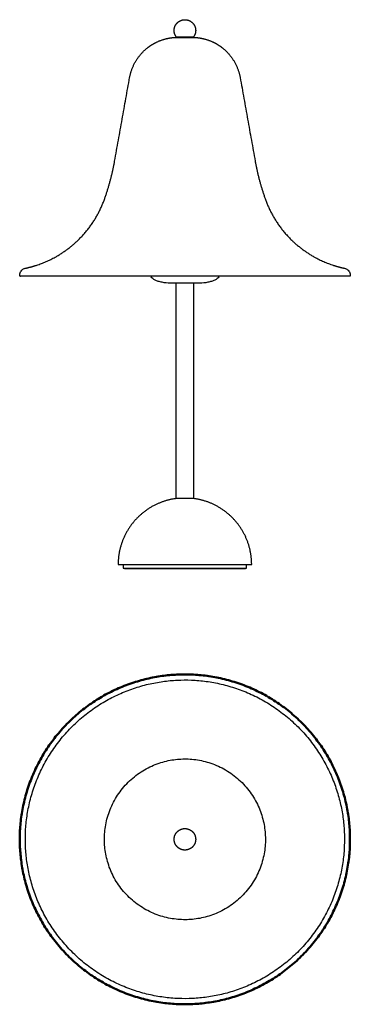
# Model space of a CAD drawing. Header units: millimetres. Extents: x -53 to 177, y 870 to 1556.
import ezdxf

# ---------------------------------------------------------------- set-up
doc = ezdxf.new("R2010")
doc.units = ezdxf.units.MM
doc.layers.add('Make2D$Visible$Curves', color=7, linetype='Continuous', true_color=0x000000)
doc.layers.add('Make2D$Visible$Tangents', color=7, linetype='Continuous', true_color=0x000000)
doc.layers.add('Make2D$Visible$SceneSilhouetteCurves', color=7, linetype='Continuous', lineweight=50, true_color=0x000000)

msp = doc.modelspace()

# ---------------------------------------------------------------- linework, layer by layer
at = {"layer": 'Make2D$Visible$Curves', "color": 18, "true_color": 0x000000}
msp.add_lwpolyline([(55.94, 1544.01), (67.64, 1544.01)], dxfattribs=at)
for points, weights, degree, knots in [([(55.94, 1544.15), (55.23, 1545.03), (54.82, 1546.08), (54.29, 1547.41), (54.29, 1548.84), (54.29, 1550.27), (54.82, 1551.6), (55.39, 1553.05), (56.49, 1554.14), (57.58, 1555.24), (59.03, 1555.81), (60.36, 1556.34), (61.79, 1556.34)], [0.856116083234, 0.863239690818, 0.890165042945, 0.926776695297, 1, 0.926776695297, 0.890165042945, 0.853553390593, 0.853553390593, 0.853553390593, 0.890165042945, 0.926776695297, 1], 2, [-9.190713, -9.190713, -9.190713, -6.906021, -6.906021, -4.044867, -4.044867, -1.183714, -1.183714, 1.922888, 1.922888, 5.02949, 5.02949, 7.890643, 7.890643, 7.890643]), ([(61.79, 1556.34), (61.86, 1556.34), (61.94, 1556.34), (62.01, 1556.34), (62.79, 1556.31), (63.56, 1556.17), (64.32, 1555.9)], [0.988050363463, 0.988050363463, 0.988050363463, 0.988050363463, 0.949065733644, 0.918556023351, 0.896521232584], 3, [7.890643, 7.890643, 7.890643, 7.890643, 8.112946, 8.112946, 8.112946, 10.48018, 10.48018, 10.48018, 10.48018]), ([(64.32, 1555.9), (65.99, 1555.24), (67.09, 1554.14), (68.19, 1553.05), (68.76, 1551.6), (69.29, 1550.27), (69.29, 1548.84), (69.29, 1547.41), (68.76, 1546.08), (68.35, 1545.03), (67.64, 1544.15)], [0.896521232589, 0.853553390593, 0.853553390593, 0.853553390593, 0.890165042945, 0.926776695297, 1, 0.926776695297, 0.890165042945, 0.863239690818, 0.856116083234], 2, [10.48018, 10.48018, 10.48018, 13.63887, 13.63887, 16.79756, 16.79756, 19.706686, 19.706686, 22.615813, 22.615813, 24.938812, 24.938812, 24.938812]), ([(23.32, 1516.02), (24.71, 1523.74), (28.62, 1530.75), (34.88, 1536.02), (38.11, 1538.75), (41.83, 1540.85), (48.38, 1543.08), (51, 1543.64), (54.31, 1543.94), (54.95, 1543.98), (55.71, 1544.01), (55.83, 1544.01), (55.94, 1544.01)], [1.27864526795, 1.1803262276, 1.13116670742, 1.13116670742, 1.13116670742, 1.13116670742, 1.13116670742, 1.13116670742, 1.13116670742, 1.13116670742, 1.13116670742, 1.13116670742, 1.13116670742], 3, [768.141133, 768.141133, 768.141133, 768.141133, 792.133839, 792.133839, 792.133839, 805.664466, 805.664466, 814.227024, 814.227024, 816.279308, 816.279308, 816.6509, 816.6509, 816.6509, 816.6509]), ([(67.64, 1544.01), (67.75, 1544.01), (67.87, 1544.01), (68.63, 1543.98), (69.27, 1543.94), (72.57, 1543.64), (75.2, 1543.08), (81.75, 1540.85), (85.47, 1538.75), (88.7, 1536.02), (94.96, 1530.75), (98.87, 1523.74), (100.26, 1516.02)], [1, 1, 1, 1, 1, 1, 1, 1, 1, 1, 1, 1.04345912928, 1.13037738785], 3, [16.247995, 16.247995, 16.247995, 16.247995, 16.619594, 16.619594, 18.671923, 18.671923, 27.234664, 27.234664, 40.765581, 40.765581, 40.765581, 64.758286, 64.758286, 64.758286, 64.758286]), ([(-49.33, 1383.02), (-45.2, 1383.9), (-41.16, 1385.12), (-27.71, 1390.44), (-19.06, 1396.12), (-11.81, 1403.37), (-3.9, 1411.28), (2.01, 1420.67), (5.73, 1431.02)], [1, 1, 1, 1, 1, 1, 1, 1.01668513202, 1.05005539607], 3, [602.17934, 602.17934, 602.17934, 602.17934, 615.356768, 615.356768, 647.398681, 647.398681, 647.398681, 680.039381, 680.039381, 680.039381, 680.039381]), ([(117.85, 1431.02), (121.57, 1420.67), (127.48, 1411.28), (135.39, 1403.37), (142.64, 1396.12), (151.29, 1390.44), (164.74, 1385.12), (168.78, 1383.9), (172.9, 1382.99)], [0.878990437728, 0.85105653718, 0.837089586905, 0.837089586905, 0.837089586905, 0.837089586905, 0.837089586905, 0.837089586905, 0.837089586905], 3, [152.860038, 152.860038, 152.860038, 152.860038, 185.500738, 185.500738, 185.500738, 217.542651, 217.542651, 230.720079, 230.720079, 230.720079, 230.720079]), ([(176.79, 1377.52), (176.79, 1377.52), (64.59, 1377.52), (-47.27, 1377.52), (-53.21, 1377.52)], [1, 0.715660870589, 1, 0.71627562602, 0.9987731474], 2, [238.493888, 238.493888, 238.493888, 416.528438, 416.528438, 594.178069, 594.178069, 594.178069]), ([(55.85, 1222.45), (47.93, 1221.43), (40.8, 1217.82), (32.82, 1213.79), (26.9, 1207.08), (21.06, 1200.45), (18.06, 1192.14), (15.29, 1184.48), (15.29, 1176.33)], [0.952812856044, 0.900081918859, 0.875363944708, 0.849255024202, 0.854400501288, 0.859545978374, 0.895945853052, 0.93234572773, 1], 2, [-67.802525, -67.802525, -67.802525, -51.850157, -51.850157, -33.964054, -33.964054, -16.292093, -16.292093, 0, 0, 0]), ([(67.79, 1222.55), (67.79, 1222.55), (61.79, 1222.55), (55.79, 1222.55), (55.79, 1222.55)], [1, 0.707106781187, 1, 0.707106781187, 1], 2, [166.719969, 166.719969, 166.719969, 176.144747, 176.144747, 185.569525, 185.569525, 185.569525]), ([(108.29, 1176.33), (108.29, 1184.48), (105.52, 1192.14), (102.52, 1200.45), (96.67, 1207.08), (90.76, 1213.79), (82.78, 1217.82), (75.65, 1221.43), (67.73, 1222.45)], [1, 0.93234572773, 0.895945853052, 0.859545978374, 0.854400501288, 0.849255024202, 0.875363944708, 0.900081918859, 0.952812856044], 2, [146.084058, 146.084058, 146.084058, 162.376151, 162.376151, 180.048112, 180.048112, 197.934216, 197.934216, 213.886584, 213.886584, 213.886584]), ([(15.29, 1176.33), (15.29, 1176.33), (61.79, 1176.33), (108.29, 1176.33), (108.29, 1176.33)], [1, 0.707106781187, 1, 0.707106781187, 1], 2, [0, 0, 0, 73.042029, 73.042029, 146.084058, 146.084058, 146.084058]), ([(19.19, 1173.84), (19.19, 1173.84), (61.79, 1173.84), (104.39, 1173.84), (104.39, 1173.84)], [1, 0.707106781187, 1, 0.707106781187, 1], 2, [2.837043, 2.837043, 2.837043, 69.748652, 69.748652, 136.66026, 136.66026, 136.66026]), ([(103.89, 1173.34), (103.89, 1173.34), (61.79, 1173.34), (19.69, 1173.34), (19.69, 1173.34)], [1, 0.707106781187, 1, 0.707106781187, 1], 2, [3.149969, 3.149969, 3.149969, 69.280494, 69.280494, 135.41102, 135.41102, 135.41102]), ([(-53.07, 979.22), (-58.67, 1094.08), (56.19, 1099.68), (171.06, 1105.27), (176.65, 990.41)], [1, 0.707106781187, 1, 0.707106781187, 1], 2, [722.56631, 722.56631, 722.56631, 903.207888, 903.207888, 1083.849465, 1083.849465, 1083.849465]), ([(176.65, 990.41), (182.25, 875.55), (67.39, 869.95), (-47.48, 864.35), (-53.07, 979.22)], [1, 0.707106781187, 1, 0.707106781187, 1], 2, [361.283155, 361.283155, 361.283155, 541.924733, 541.924733, 722.56631, 722.56631, 722.56631])]:
    msp.add_rational_spline(points, weights, degree=degree, knots=knots, dxfattribs=at)
for points, weights, degree in [([(61.79, 1544.15), (55.94, 1544.15), (55.94, 1544.15)], [1, 0.707106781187, 1], 2), ([(67.64, 1544.15), (67.64, 1544.15), (61.79, 1544.15)], [0.999999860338, 0.707106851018, 1], 2), ([(5.73, 1431.02), (8.88, 1439.78), (11.25, 1448.71), (12.87, 1457.74)], [1.05005539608, 1.06347819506, 1.07960057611, 1.09842253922], 3), ([(110.71, 1457.74), (112.32, 1448.71), (114.7, 1439.78), (117.85, 1431.02)], [0.919478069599, 0.903722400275, 0.890226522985, 0.878990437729], 3), ([(61.79, 1372.55), (52.79, 1372.55), (52.79, 1372.55)], [1, 0.707106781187, 1], 2), ([(70.79, 1372.55), (70.79, 1372.55), (61.79, 1372.55)], [0.99999379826, 0.707109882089, 1], 2), ([(18.59, 1176.33), (18.79, 1176.33), (18.79, 1176.13)], [1, 0.707106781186, 1], 2), ([(18.79, 1174.24), (18.79, 1173.84), (19.19, 1173.84)], [1, 0.707106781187, 1], 2), ([(104.39, 1173.84), (104.79, 1173.84), (104.79, 1174.24)], [1, 0.707106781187, 1], 2), ([(104.79, 1176.13), (104.79, 1176.33), (104.99, 1176.33)], [1, 0.707106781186, 1], 2)]:
    msp.add_rational_spline(points, weights, degree=degree, dxfattribs=at)
for points in [[(12.87, 1457.74), (23.32, 1516.02)], [(100.26, 1516.02), (110.71, 1457.74)], [(-53.21, 1377.52), (-53.21, 1379.02)], [(176.79, 1379.04), (176.79, 1377.52)], [(55.79, 1222.55), (55.79, 1372.55)], [(67.79, 1372.55), (67.79, 1222.55)], [(18.79, 1176.13), (18.79, 1174.24)], [(104.79, 1174.24), (104.79, 1176.13)], [(19.69, 1173.34), (19.69, 1173.8)], [(103.89, 1173.84), (103.89, 1173.34)]]:
    msp.add_open_spline(points, degree=1, dxfattribs=at)
for points, knots in [([(-53.21, 1379.02), (-53.03, 1380.02), (-52.55, 1380.94), (-51.35, 1382.15), (-50.77, 1382.53), (-49.93, 1382.86), (-49.72, 1382.93), (-49.33, 1383.02)], [595.678069, 595.678069, 595.678069, 595.678069, 599.147652, 599.147652, 601.449242, 601.449242, 602.17934, 602.17934, 602.17934, 602.17934]), ([(172.9, 1382.99), (173.25, 1382.9), (173.59, 1382.83), (174.35, 1382.53), (174.92, 1382.15), (176.12, 1380.95), (176.6, 1380.03), (176.79, 1379.04)], [230.720079, 230.720079, 230.720079, 230.720079, 231.170022, 231.170022, 233.504967, 233.504967, 236.993888, 236.993888, 236.993888, 236.993888]), ([(52.79, 1372.55), (51.03, 1372.55), (49.13, 1372.68), (47.29, 1372.96), (46.34, 1373.1), (45.41, 1373.29), (44.53, 1373.51), (43.65, 1373.73), (42.82, 1374), (42.08, 1374.29), (41.33, 1374.59), (40.67, 1374.91), (40.11, 1375.25), (39.55, 1375.6), (39.09, 1375.96), (38.73, 1376.33), (38.35, 1376.73), (38.09, 1377.13), (37.95, 1377.52)], [45.668791, 45.668791, 45.668791, 45.668791, 51.191408, 51.191408, 51.191408, 54.009306, 54.009306, 54.009306, 56.586319, 56.586319, 56.586319, 58.784093, 58.784093, 58.784093, 60.53992, 60.53992, 60.53992, 61.900649, 61.900649, 61.900649, 61.900649]), ([(85.63, 1377.52), (85.48, 1377.13), (85.23, 1376.73), (84.85, 1376.33), (84.49, 1375.96), (84.03, 1375.6), (83.47, 1375.25), (82.91, 1374.91), (82.24, 1374.59), (81.5, 1374.29), (80.75, 1374), (79.93, 1373.73), (79.05, 1373.51), (78.17, 1373.29), (77.24, 1373.1), (76.29, 1372.96), (74.45, 1372.68), (72.55, 1372.55), (70.79, 1372.55)], [1.16267, 1.16267, 1.16267, 1.16267, 2.523399, 2.523399, 2.523399, 4.279226, 4.279226, 4.279226, 6.476999, 6.476999, 6.476999, 9.054013, 9.054013, 9.054013, 11.871911, 11.871911, 11.871911, 17.394528, 17.394528, 17.394528, 17.394528])]:
    msp.add_open_spline(points, degree=3, knots=knots, dxfattribs=at)
at = {"layer": 'Make2D$Visible$Curves', "color": 18, "lineweight": -3, "true_color": 0x000000}
for points, knots in [([(61.79, 977.31), (60.36, 977.31), (59.03, 977.84), (57.58, 978.41), (56.49, 979.51), (55.39, 980.61), (54.82, 982.05), (54.29, 983.38), (54.29, 984.81), (54.29, 986.24), (54.82, 987.57), (55.39, 989.02), (56.49, 990.12), (57.58, 991.21), (59.03, 991.79), (60.36, 992.31), (61.79, 992.31)], [23.871021, 23.871021, 23.871021, 26.732175, 26.732175, 29.838776, 29.838776, 32.945378, 32.945378, 35.806532, 35.806532, 38.667685, 38.667685, 41.774287, 41.774287, 44.880889, 44.880889, 47.742042, 47.742042, 47.742042]), ([(61.79, 992.31), (63.22, 992.31), (64.55, 991.79), (65.99, 991.21), (67.09, 990.12), (68.19, 989.02), (68.76, 987.57), (69.29, 986.24), (69.29, 984.81), (69.29, 983.38), (68.76, 982.05), (68.19, 980.61), (67.09, 979.51), (65.99, 978.41), (64.55, 977.84), (63.22, 977.31), (61.79, 977.31)], [47.742042, 47.742042, 47.742042, 50.603196, 50.603196, 53.709797, 53.709797, 56.816399, 56.816399, 59.677553, 59.677553, 62.538706, 62.538706, 65.645308, 65.645308, 68.75191, 68.75191, 71.613063, 71.613063, 71.613063])]:
    msp.add_rational_spline(points, [1, 0.926776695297, 0.890165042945, 0.853553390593, 0.853553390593, 0.853553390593, 0.890165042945, 0.926776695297, 1, 0.926776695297, 0.890165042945, 0.853553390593, 0.853553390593, 0.853553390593, 0.890165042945, 0.926776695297, 1], degree=2, knots=knots, dxfattribs=at)
at = {"layer": 'Make2D$Visible$SceneSilhouetteCurves', "color": 18, "true_color": 0x000000}
for points, knots in [([(-53.07, 979.22), (-58.67, 1094.08), (56.19, 1099.68), (171.06, 1105.27), (176.65, 990.41)], [361.283155, 361.283155, 361.283155, 541.924733, 541.924733, 722.56631, 722.56631, 722.56631]), ([(176.65, 990.41), (182.25, 875.55), (67.39, 869.95), (-47.48, 864.35), (-53.07, 979.22)], [0, 0, 0, 180.641578, 180.641578, 361.283155, 361.283155, 361.283155])]:
    msp.add_rational_spline(points, [1, 0.707106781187, 1, 0.707106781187, 1], degree=2, knots=knots, dxfattribs=at)
at = {"layer": 'Make2D$Visible$Tangents', "color": 18, "lineweight": -3, "true_color": 0x000000}
for points, knots in [([(-49.19, 979.41), (-54.6, 1090.39), (56.38, 1095.8), (167.36, 1101.2), (172.77, 990.22)], [698.155481, 698.155481, 698.155481, 872.694351, 872.694351, 1047.233222, 1047.233222, 1047.233222]), ([(5.8, 982.08), (3.07, 1038.08), (59.06, 1040.81), (115.05, 1043.53), (117.78, 987.54)], [0, 0, 0, 88.05869, 88.05869, 176.11738, 176.11738, 176.11738]), ([(172.77, 990.22), (178.18, 879.24), (67.2, 873.83), (-43.79, 868.42), (-49.19, 979.41)], [349.077741, 349.077741, 349.077741, 523.616611, 523.616611, 698.155481, 698.155481, 698.155481]), ([(117.78, 987.54), (120.51, 931.55), (64.52, 928.82), (8.52, 926.09), (5.8, 982.08)], [176.11738, 176.11738, 176.11738, 264.17607, 264.17607, 352.23476, 352.23476, 352.23476])]:
    msp.add_rational_spline(points, [1, 0.707106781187, 1, 0.707106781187, 1], degree=2, knots=knots, dxfattribs=at)

doc.saveas('drawing.dxf')
